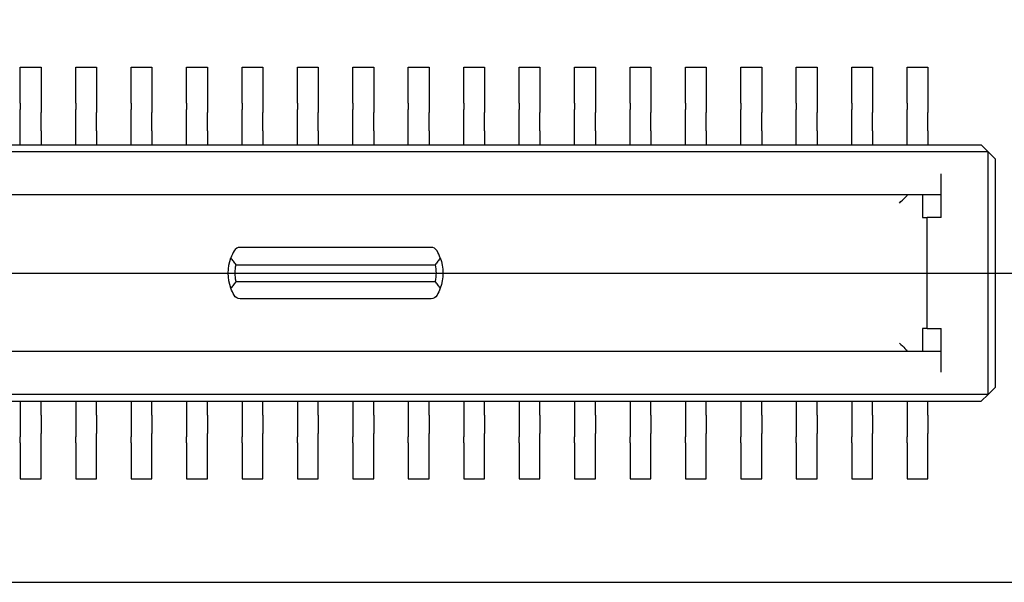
# Model space of a CAD drawing. Header units: millimetres. Extents: x 4 to 585, y 130 to 416.
# Tile 37 of 100: x 356.61 to 363.72, y 148.69 to 152.75. Entities that reach past the tile are written whole.
import ezdxf

# ---------------------------------------------------------------- set-up
doc = ezdxf.new("R2010")
doc.units = ezdxf.units.MM
doc.header["$LTSCALE"] = 0.75
doc.linetypes.add('CENTER2', pattern=[28.575, 19.05, -3.175, 3.175, -3.175])
for name, color, linetype, lineweight in [('Center Lines', 7, 'CENTER2', 13), ('Dimensions', 7, 'Continuous', 13), ('Visible', 7, 'Continuous', 25)]:
    doc.layers.add(name, color=color, linetype=linetype, lineweight=lineweight)
doc.styles.get("Standard").update_dxf_attribs({"font": 'cour.ttf'})
doc.dimstyles.new('ISO-25', dxfattribs={"dimtxt": 2.5, "dimasz": 2.5, "dimexe": 1.5, "dimexo": 1.5, "dimgap": 1, "dimtad": 1, "dimdec": 1, "dimdsep": 46, "dimtxsty": 'Standard', "dimcen": 0, "dimclrd": 256, "dimclre": 256, "dimclrt": 256, "dimazin": 2, "dimtp": 0.1, "dimtm": 0.1, "dimtfac": 0.72, "dimtdec": 1, "dimtmove": 0, "dimatfit": 3, "dimfxl": 1, "dimarcsym": 0})

# ---------------------------------------------------------------- blocks, each defined once
blk = doc.blocks.new('*U26')
at = {"layer": 'Center Lines', "color": 0, "ltscale": 0.75, "transparency": 16777216}
blk.add_line((8.928768, 0), (-8.928768, 0), dxfattribs=at)
blk = doc.blocks.new('*D65')
at = {"layer": 'Defpoints', "color": 0, "transparency": 16777216}
for p in [(354.890398, 150.917599), (374.653969, 150.917599)]:
    blk.add_point(p, dxfattribs=at)
at = {"layer": 'Dimensions', "lineweight": -2, "transparency": 16777216}
blk.add_line((356.390398, 150.917599), (382.641149, 150.917599), dxfattribs=at)
at = {"layer": 'Dimensions', "transparency": 16777216, "insert": (379.147559, 153.322513), "char_height": 2.5, "attachment_point": 5}
blk.add_mtext('2.2', dxfattribs=at)
blk = doc.blocks.new('*D66')
at = {"layer": 'Defpoints', "color": 0, "transparency": 16777216}
for p in [(365.906998, 168.828999), (374.653969, 168.828999)]:
    blk.add_point(p, dxfattribs=at)
at = {"layer": 'Dimensions', "lineweight": -2, "transparency": 16777216}
blk.add_line((367.406998, 168.828999), (385.303542, 168.828999), dxfattribs=at)
at = {"layer": 'Dimensions', "transparency": 16777216, "insert": (380.478756, 171.233913), "char_height": 2.5, "attachment_point": 5}
blk.add_mtext('20.1', dxfattribs=at)
blk = doc.blocks.new('*D67')
at = {"layer": 'Defpoints', "color": 0, "transparency": 16777216}
for p in [(365.906998, 184.577273), (365.906998, 168.828999)]:
    blk.add_point(p, dxfattribs=at)
at = {"layer": 'Dimensions', "lineweight": -2, "transparency": 16777216}
blk.add_line((365.906998, 170.328999), (365.906998, 195.096504), dxfattribs=at)
at = {"layer": 'Dimensions', "transparency": 16777216, "insert": (363.502084, 190.336888), "char_height": 2.5, "attachment_point": 5, "rotation": 90}
blk.add_mtext('46.7', dxfattribs=at)
blk = doc.blocks.new('*D69')
at = {"layer": 'Defpoints', "color": 0, "transparency": 16777216}
for p in [(352.154398, 178.958599), (374.653969, 178.958599)]:
    blk.add_point(p, dxfattribs=at)
at = {"layer": 'Dimensions', "lineweight": -2, "transparency": 16777216}
blk.add_line((353.654398, 178.958599), (385.305679, 178.958599), dxfattribs=at)
at = {"layer": 'Dimensions', "transparency": 16777216, "insert": (380.479824, 181.363513), "char_height": 2.5, "attachment_point": 5}
blk.add_mtext('30.3', dxfattribs=at)

msp = doc.modelspace()

# ---------------------------------------------------------------- linework, layer by layer
at = {"layer": 'Visible'}
for p, q in [((356.6154, 152.4026, 1.6293), (356.7654, 152.4026, 1.6293)), ((356.6154, 152.1426, 1.6293), (356.6154, 152.4026, 1.6293)), ((356.7654, 152.4026, 1.6293), (356.7654, 152.1426, 1.6293)), ((357.0154, 152.4026, 1.6293), (357.1654, 152.4026, 1.6293)), ((357.0154, 152.1426, 1.6293), (357.0154, 152.4026, 1.6293)), ((357.1654, 152.4026, 1.6293), (357.1654, 152.1426, 1.6293)), ((357.4154, 152.1426, 1.6293), (357.4154, 152.4026, 1.6293)), ((357.4154, 152.4026, 1.6293), (357.5654, 152.4026, 1.6293)), ((357.5654, 152.4026, 1.6293), (357.5654, 152.1426, 1.6293)), ((357.8154, 152.1426, 1.6293), (357.8154, 152.4026, 1.6293)), ((357.8154, 152.4026, 1.6293), (357.9654, 152.4026, 1.6293)), ((357.9654, 152.4026, 1.6293), (357.9654, 152.1426, 1.6293)), ((358.2154, 152.4026, 1.6293), (358.3654, 152.4026, 1.6293)), ((358.2154, 152.1426, 1.6293), (358.2154, 152.4026, 1.6293)), ((358.3654, 152.4026, 1.6293), (358.3654, 152.1426, 1.6293)), ((358.6154, 152.1426, 1.6293), (358.6154, 152.4026, 1.6293)), ((358.6154, 152.4026, 1.6293), (358.7654, 152.4026, 1.6293)), ((358.7654, 152.4026, 1.6293), (358.7654, 152.1426, 1.6293)), ((359.0154, 152.1426, 1.6293), (359.0154, 152.4026, 1.6293)), ((359.0154, 152.4026, 1.6293), (359.1654, 152.4026, 1.6293)), ((359.1654, 152.4026, 1.6293), (359.1654, 152.1426, 1.6293)), ((359.4154, 152.1426, 1.6293), (359.4154, 152.4026, 1.6293)), ((359.4154, 152.4026, 1.6293), (359.5654, 152.4026, 1.6293)), ((359.5654, 152.4026, 1.6293), (359.5654, 152.1426, 1.6293)), ((359.8154, 152.4026, 1.6293), (359.9654, 152.4026, 1.6293)), ((359.8154, 152.1426, 1.6293), (359.8154, 152.4026, 1.6293)), ((359.9654, 152.4026, 1.6293), (359.9654, 152.1426, 1.6293)), ((360.2154, 152.1426, 1.6293), (360.2154, 152.4026, 1.6293)), ((360.2154, 152.4026, 1.6293), (360.3654, 152.4026, 1.6293)), ((360.3654, 152.4026, 1.6293), (360.3654, 152.1426, 1.6293)), ((360.6154, 152.1426, 1.6293), (360.6154, 152.4026, 1.6293)), ((360.6154, 152.4026, 1.6293), (360.7654, 152.4026, 1.6293)), ((360.7654, 152.4026, 1.6293), (360.7654, 152.1426, 1.6293)), ((361.0154, 152.1426, 1.6293), (361.0154, 152.4026, 1.6293)), ((361.0154, 152.4026, 1.6293), (361.1654, 152.4026, 1.6293)), ((361.1654, 152.4026, 1.6293), (361.1654, 152.1426, 1.6293)), ((361.4154, 152.4026, 1.6293), (361.5654, 152.4026, 1.6293)), ((361.4154, 152.1426, 1.6293), (361.4154, 152.4026, 1.6293)), ((361.5654, 152.4026, 1.6293), (361.5654, 152.1426, 1.6293)), ((361.8154, 152.1426, 1.6293), (361.8154, 152.4026, 1.6293)), ((361.8154, 152.4026, 1.6293), (361.9654, 152.4026, 1.6293)), ((361.9654, 152.4026, 1.6293), (361.9654, 152.1426, 1.6293)), ((362.2154, 152.4026, 1.6293), (362.3654, 152.4026, 1.6293)), ((362.2154, 152.1426, 1.6293), (362.2154, 152.4026, 1.6293)), ((362.3654, 152.4026, 1.6293), (362.3654, 152.1426, 1.6293)), ((362.6154, 152.4026, 1.6293), (362.7654, 152.4026, 1.6293)), ((362.6154, 152.1426, 1.6293), (362.6154, 152.4026, 1.6293)), ((362.7654, 152.4026, 1.6293), (362.7654, 152.1426, 1.6293)), ((363.0154, 152.4026, 1.6293), (363.1654, 152.4026, 1.6293)), ((363.0154, 152.1426, 1.6293), (363.0154, 152.4026, 1.6293)), ((363.1654, 152.4026, 1.6293), (363.1654, 152.1426, 1.6293)), ((356.6154, 152.075, 1.6999), (356.6154, 152.0985, 1.6558)), ((356.7654, 152.0985, 1.6558), (356.7654, 152.075, 1.6999)), ((357.0154, 152.075, 1.6999), (357.0154, 152.0985, 1.6558)), ((357.1654, 152.0985, 1.6558), (357.1654, 152.075, 1.6999)), ((357.4154, 152.075, 1.6999), (357.4154, 152.0985, 1.6558)), ((357.5654, 152.0985, 1.6558), (357.5654, 152.075, 1.6999)), ((357.8154, 152.075, 1.6999), (357.8154, 152.0985, 1.6558)), ((357.9654, 152.0985, 1.6558), (357.9654, 152.075, 1.6999)), ((358.2154, 152.075, 1.6999), (358.2154, 152.0985, 1.6558)), ((358.3654, 152.0985, 1.6558), (358.3654, 152.075, 1.6999)), ((358.6154, 152.075, 1.6999), (358.6154, 152.0985, 1.6558)), ((358.7654, 152.0985, 1.6558), (358.7654, 152.075, 1.6999)), ((359.0154, 152.075, 1.6999), (359.0154, 152.0985, 1.6558)), ((359.1654, 152.0985, 1.6558), (359.1654, 152.075, 1.6999)), ((359.4154, 152.075, 1.6999), (359.4154, 152.0985, 1.6558)), ((359.5654, 152.0985, 1.6558), (359.5654, 152.075, 1.6999)), ((359.8154, 152.075, 1.6999), (359.8154, 152.0985, 1.6558)), ((359.9654, 152.0985, 1.6558), (359.9654, 152.075, 1.6999)), ((360.2154, 152.075, 1.6999), (360.2154, 152.0985, 1.6558)), ((360.3654, 152.0985, 1.6558), (360.3654, 152.075, 1.6999)), ((360.6154, 152.075, 1.6999), (360.6154, 152.0985, 1.6558)), ((360.7654, 152.0985, 1.6558), (360.7654, 152.075, 1.6999)), ((361.0154, 152.075, 1.6999), (361.0154, 152.0985, 1.6558)), ((361.1654, 152.0985, 1.6558), (361.1654, 152.075, 1.6999)), ((361.4154, 152.075, 1.6999), (361.4154, 152.0985, 1.6558)), ((361.5654, 152.0985, 1.6558), (361.5654, 152.075, 1.6999)), ((361.8154, 152.075, 1.6999), (361.8154, 152.0985, 1.6558)), ((361.9654, 152.0985, 1.6558), (361.9654, 152.075, 1.6999)), ((362.2154, 152.075, 1.6999), (362.2154, 152.0985, 1.6558)), ((362.3654, 152.0985, 1.6558), (362.3654, 152.075, 1.6999)), ((362.6154, 152.075, 1.6999), (362.6154, 152.0985, 1.6558)), ((362.7654, 152.0985, 1.6558), (362.7654, 152.075, 1.6999)), ((363.0154, 152.075, 1.6999), (363.0154, 152.0985, 1.6558)), ((363.1654, 152.0985, 1.6558), (363.1654, 152.075, 1.6999)), ((356.6154, 151.8426, 1.7793), (356.6154, 151.9426, 1.7793)), ((356.7654, 151.9426, 1.7793), (356.7654, 151.8426, 1.7793)), ((357.0154, 151.8426, 1.7793), (357.0154, 151.9426, 1.7793)), ((357.1654, 151.9426, 1.7793), (357.1654, 151.8426, 1.7793)), ((357.4154, 151.8426, 1.7793), (357.4154, 151.9426, 1.7793)), ((357.5654, 151.9426, 1.7793), (357.5654, 151.8426, 1.7793)), ((357.8154, 151.8426, 1.7793), (357.8154, 151.9426, 1.7793)), ((357.9654, 151.9426, 1.7793), (357.9654, 151.8426, 1.7793)), ((358.2154, 151.8426, 1.7793), (358.2154, 151.9426, 1.7793)), ((358.3654, 151.9426, 1.7793), (358.3654, 151.8426, 1.7793)), ((358.6154, 151.8426, 1.7793), (358.6154, 151.9426, 1.7793)), ((358.7654, 151.9426, 1.7793), (358.7654, 151.8426, 1.7793)), ((359.0154, 151.8426, 1.7793), (359.0154, 151.9426, 1.7793)), ((359.1654, 151.9426, 1.7793), (359.1654, 151.8426, 1.7793)), ((359.4154, 151.8426, 1.7793), (359.4154, 151.9426, 1.7793)), ((359.5654, 151.9426, 1.7793), (359.5654, 151.8426, 1.7793)), ((359.8154, 151.8426, 1.7793), (359.8154, 151.9426, 1.7793)), ((359.9654, 151.9426, 1.7793), (359.9654, 151.8426, 1.7793)), ((360.2154, 151.8426, 1.7793), (360.2154, 151.9426, 1.7793)), ((360.3654, 151.9426, 1.7793), (360.3654, 151.8426, 1.7793)), ((360.6154, 151.8426, 1.7793), (360.6154, 151.9426, 1.7793)), ((360.7654, 151.9426, 1.7793), (360.7654, 151.8426, 1.7793)), ((361.0154, 151.8426, 1.7793), (361.0154, 151.9426, 1.7793)), ((361.1654, 151.9426, 1.7793), (361.1654, 151.8426, 1.7793)), ((361.4154, 151.8426, 1.7793), (361.4154, 151.9426, 1.7793)), ((361.5654, 151.9426, 1.7793), (361.5654, 151.8426, 1.7793)), ((361.8154, 151.8426, 1.7793), (361.8154, 151.9426, 1.7793)), ((361.9654, 151.9426, 1.7793), (361.9654, 151.8426, 1.7793)), ((362.2154, 151.8426, 1.7793), (362.2154, 151.9426, 1.7793)), ((362.3654, 151.9426, 1.7793), (362.3654, 151.8426, 1.7793)), ((362.6154, 151.8426, 1.7793), (362.6154, 151.9426, 1.7793)), ((362.7654, 151.9426, 1.7793), (362.7654, 151.8426, 1.7793)), ((363.0154, 151.8426, 1.7793), (363.0154, 151.9426, 1.7793)), ((363.1654, 151.9426, 1.7793), (363.1654, 151.8426, 1.7793)), ((363.6004, 151.7926, 2.6693), (346.1804, 151.7926, 2.6693)), ((346.2304, 151.8426, 2.6193), (363.5504, 151.8426, 2.6193)), ((363.6004, 151.7926, 2.6693), (363.5504, 151.8426, 2.6193)), ((363.6504, 151.7426, 2.6193), (363.6004, 151.7926, 2.6693)), ((363.6004, 150.0426, 2.6693), (363.6004, 151.7926, 2.6693)), ((363.6504, 151.7426, 2.6193), (363.6504, 150.0926, 2.6193)), ((363.2604, 151.3176, 2.6693), (363.2604, 151.6326, 2.6693)), ((363.2604, 151.4826, 2.5193), (346.5204, 151.4826, 2.5193)), ((363.1255, 151.4826, 2.4693), (363.1255, 151.3176, 2.4693)), ((363.1255, 151.3176, 2.4693), (363.1604, 151.3176, 2.6693)), ((363.1604, 150.5176, 2.6693), (363.1604, 151.3176, 2.6693)), ((363.2604, 151.3176, 2.6693), (363.1604, 151.3176, 2.6693)), ((359.5792, 151.1026, 1.9343), (358.2016, 151.1026, 1.9343)), ((358.1721, 150.9776, 2.0593), (359.6086, 150.9776, 2.0593)), ((358.1721, 150.8576, 2.0593), (359.6086, 150.8576, 2.0593)), ((359.5792, 150.7326, 1.9343), (358.2016, 150.7326, 1.9343)), ((363.1604, 150.5176, 2.6693), (363.1255, 150.5176, 2.4693)), ((363.1255, 150.5176, 2.4693), (363.1255, 150.3526, 2.4693)), ((363.1604, 150.5176, 2.6693), (363.2604, 150.5176, 2.6693)), ((363.2604, 150.2026, 2.6693), (363.2604, 150.5176, 2.6693)), ((363.2604, 150.3526, 2.5193), (346.5204, 150.3526, 2.5193)), ((363.6504, 150.0926, 2.6193), (363.6004, 150.0426, 2.6693)), ((363.6004, 150.0426, 2.6693), (346.1804, 150.0426, 2.6693)), ((363.5504, 149.9926, 2.6193), (363.6004, 150.0426, 2.6693)), ((346.2304, 149.9926, 2.6193), (363.5504, 149.9926, 2.6193)), ((356.6154, 149.9926, 1.7793), (356.6154, 149.8926, 1.7793)), ((356.7654, 149.8926, 1.7793), (356.7654, 149.9926, 1.7793)), ((357.0154, 149.9926, 1.7793), (357.0154, 149.8926, 1.7793)), ((357.1654, 149.8926, 1.7793), (357.1654, 149.9926, 1.7793)), ((357.4154, 149.9926, 1.7793), (357.4154, 149.8926, 1.7793)), ((357.5654, 149.8926, 1.7793), (357.5654, 149.9926, 1.7793)), ((357.8154, 149.9926, 1.7793), (357.8154, 149.8926, 1.7793)), ((357.9654, 149.8926, 1.7793), (357.9654, 149.9926, 1.7793)), ((358.2154, 149.9926, 1.7793), (358.2154, 149.8926, 1.7793)), ((358.3654, 149.8926, 1.7793), (358.3654, 149.9926, 1.7793)), ((358.6154, 149.9926, 1.7793), (358.6154, 149.8926, 1.7793)), ((358.7654, 149.8926, 1.7793), (358.7654, 149.9926, 1.7793)), ((359.0154, 149.9926, 1.7793), (359.0154, 149.8926, 1.7793)), ((359.1654, 149.8926, 1.7793), (359.1654, 149.9926, 1.7793)), ((359.4154, 149.9926, 1.7793), (359.4154, 149.8926, 1.7793)), ((359.5654, 149.8926, 1.7793), (359.5654, 149.9926, 1.7793)), ((359.8154, 149.9926, 1.7793), (359.8154, 149.8926, 1.7793)), ((359.9654, 149.8926, 1.7793), (359.9654, 149.9926, 1.7793)), ((360.2154, 149.9926, 1.7793), (360.2154, 149.8926, 1.7793)), ((360.3654, 149.8926, 1.7793), (360.3654, 149.9926, 1.7793)), ((360.6154, 149.9926, 1.7793), (360.6154, 149.8926, 1.7793)), ((360.7654, 149.8926, 1.7793), (360.7654, 149.9926, 1.7793)), ((361.0154, 149.9926, 1.7793), (361.0154, 149.8926, 1.7793)), ((361.1654, 149.8926, 1.7793), (361.1654, 149.9926, 1.7793)), ((361.4154, 149.9926, 1.7793), (361.4154, 149.8926, 1.7793)), ((361.5654, 149.8926, 1.7793), (361.5654, 149.9926, 1.7793)), ((361.8154, 149.9926, 1.7793), (361.8154, 149.8926, 1.7793)), ((361.9654, 149.8926, 1.7793), (361.9654, 149.9926, 1.7793)), ((362.2154, 149.9926, 1.7793), (362.2154, 149.8926, 1.7793)), ((362.3654, 149.8926, 1.7793), (362.3654, 149.9926, 1.7793)), ((362.6154, 149.9926, 1.7793), (362.6154, 149.8926, 1.7793)), ((362.7654, 149.8926, 1.7793), (362.7654, 149.9926, 1.7793)), ((363.0154, 149.9926, 1.7793), (363.0154, 149.8926, 1.7793)), ((363.1654, 149.8926, 1.7793), (363.1654, 149.9926, 1.7793)), ((356.6154, 149.7602, 1.6999), (356.6154, 149.7367, 1.6558)), ((356.7654, 149.7367, 1.6558), (356.7654, 149.7602, 1.6999)), ((357.0154, 149.7602, 1.6999), (357.0154, 149.7367, 1.6558)), ((357.1654, 149.7367, 1.6558), (357.1654, 149.7602, 1.6999)), ((357.4154, 149.7602, 1.6999), (357.4154, 149.7367, 1.6558)), ((357.5654, 149.7367, 1.6558), (357.5654, 149.7602, 1.6999)), ((357.8154, 149.7602, 1.6999), (357.8154, 149.7367, 1.6558)), ((357.9654, 149.7367, 1.6558), (357.9654, 149.7602, 1.6999)), ((358.2154, 149.7602, 1.6999), (358.2154, 149.7367, 1.6558)), ((358.3654, 149.7367, 1.6558), (358.3654, 149.7602, 1.6999)), ((358.6154, 149.7602, 1.6999), (358.6154, 149.7367, 1.6558)), ((358.7654, 149.7367, 1.6558), (358.7654, 149.7602, 1.6999)), ((359.0154, 149.7602, 1.6999), (359.0154, 149.7367, 1.6558)), ((359.1654, 149.7367, 1.6558), (359.1654, 149.7602, 1.6999)), ((359.4154, 149.7602, 1.6999), (359.4154, 149.7367, 1.6558)), ((359.5654, 149.7367, 1.6558), (359.5654, 149.7602, 1.6999)), ((359.8154, 149.7602, 1.6999), (359.8154, 149.7367, 1.6558)), ((359.9654, 149.7367, 1.6558), (359.9654, 149.7602, 1.6999)), ((360.2154, 149.7602, 1.6999), (360.2154, 149.7367, 1.6558)), ((360.3654, 149.7367, 1.6558), (360.3654, 149.7602, 1.6999)), ((360.6154, 149.7602, 1.6999), (360.6154, 149.7367, 1.6558)), ((360.7654, 149.7367, 1.6558), (360.7654, 149.7602, 1.6999)), ((361.0154, 149.7602, 1.6999), (361.0154, 149.7367, 1.6558)), ((361.1654, 149.7367, 1.6558), (361.1654, 149.7602, 1.6999)), ((361.4154, 149.7602, 1.6999), (361.4154, 149.7367, 1.6558)), ((361.5654, 149.7367, 1.6558), (361.5654, 149.7602, 1.6999)), ((361.8154, 149.7602, 1.6999), (361.8154, 149.7367, 1.6558)), ((361.9654, 149.7367, 1.6558), (361.9654, 149.7602, 1.6999)), ((362.2154, 149.7602, 1.6999), (362.2154, 149.7367, 1.6558)), ((362.3654, 149.7367, 1.6558), (362.3654, 149.7602, 1.6999)), ((362.6154, 149.7602, 1.6999), (362.6154, 149.7367, 1.6558)), ((362.7654, 149.7367, 1.6558), (362.7654, 149.7602, 1.6999)), ((363.0154, 149.7602, 1.6999), (363.0154, 149.7367, 1.6558)), ((363.1654, 149.7367, 1.6558), (363.1654, 149.7602, 1.6999)), ((356.6154, 149.6926, 1.6293), (356.6154, 149.4326, 1.6293)), ((356.7654, 149.4326, 1.6293), (356.7654, 149.6926, 1.6293)), ((357.0154, 149.6926, 1.6293), (357.0154, 149.4326, 1.6293)), ((357.1654, 149.4326, 1.6293), (357.1654, 149.6926, 1.6293)), ((357.4154, 149.6926, 1.6293), (357.4154, 149.4326, 1.6293)), ((357.5654, 149.4326, 1.6293), (357.5654, 149.6926, 1.6293)), ((357.8154, 149.6926, 1.6293), (357.8154, 149.4326, 1.6293)), ((357.9654, 149.4326, 1.6293), (357.9654, 149.6926, 1.6293)), ((358.2154, 149.6926, 1.6293), (358.2154, 149.4326, 1.6293)), ((358.3654, 149.4326, 1.6293), (358.3654, 149.6926, 1.6293)), ((358.6154, 149.6926, 1.6293), (358.6154, 149.4326, 1.6293)), ((358.7654, 149.4326, 1.6293), (358.7654, 149.6926, 1.6293)), ((359.0154, 149.6926, 1.6293), (359.0154, 149.4326, 1.6293)), ((359.1654, 149.4326, 1.6293), (359.1654, 149.6926, 1.6293)), ((359.4154, 149.6926, 1.6293), (359.4154, 149.4326, 1.6293)), ((359.5654, 149.4326, 1.6293), (359.5654, 149.6926, 1.6293)), ((359.8154, 149.6926, 1.6293), (359.8154, 149.4326, 1.6293)), ((359.9654, 149.4326, 1.6293), (359.9654, 149.6926, 1.6293)), ((360.2154, 149.6926, 1.6293), (360.2154, 149.4326, 1.6293)), ((360.3654, 149.4326, 1.6293), (360.3654, 149.6926, 1.6293)), ((360.6154, 149.6926, 1.6293), (360.6154, 149.4326, 1.6293)), ((360.7654, 149.4326, 1.6293), (360.7654, 149.6926, 1.6293)), ((361.0154, 149.6926, 1.6293), (361.0154, 149.4326, 1.6293)), ((361.1654, 149.4326, 1.6293), (361.1654, 149.6926, 1.6293)), ((361.4154, 149.6926, 1.6293), (361.4154, 149.4326, 1.6293)), ((361.5654, 149.4326, 1.6293), (361.5654, 149.6926, 1.6293)), ((361.8154, 149.6926, 1.6293), (361.8154, 149.4326, 1.6293)), ((361.9654, 149.4326, 1.6293), (361.9654, 149.6926, 1.6293)), ((362.2154, 149.6926, 1.6293), (362.2154, 149.4326, 1.6293)), ((362.3654, 149.4326, 1.6293), (362.3654, 149.6926, 1.6293)), ((362.6154, 149.6926, 1.6293), (362.6154, 149.4326, 1.6293)), ((362.7654, 149.4326, 1.6293), (362.7654, 149.6926, 1.6293)), ((363.0154, 149.6926, 1.6293), (363.0154, 149.4326, 1.6293)), ((363.1654, 149.4326, 1.6293), (363.1654, 149.6926, 1.6293)), ((356.6154, 149.4326, 1.6293), (356.7654, 149.4326, 1.6293)), ((357.0154, 149.4326, 1.6293), (357.1654, 149.4326, 1.6293)), ((357.4154, 149.4326, 1.6293), (357.5654, 149.4326, 1.6293)), ((357.8154, 149.4326, 1.6293), (357.9654, 149.4326, 1.6293)), ((358.2154, 149.4326, 1.6293), (358.3654, 149.4326, 1.6293)), ((358.6154, 149.4326, 1.6293), (358.7654, 149.4326, 1.6293)), ((359.0154, 149.4326, 1.6293), (359.1654, 149.4326, 1.6293)), ((359.4154, 149.4326, 1.6293), (359.5654, 149.4326, 1.6293)), ((359.8154, 149.4326, 1.6293), (359.9654, 149.4326, 1.6293)), ((360.2154, 149.4326, 1.6293), (360.3654, 149.4326, 1.6293)), ((360.6154, 149.4326, 1.6293), (360.7654, 149.4326, 1.6293)), ((361.0154, 149.4326, 1.6293), (361.1654, 149.4326, 1.6293)), ((361.4154, 149.4326, 1.6293), (361.5654, 149.4326, 1.6293)), ((361.8154, 149.4326, 1.6293), (361.9654, 149.4326, 1.6293)), ((362.2154, 149.4326, 1.6293), (362.3654, 149.4326, 1.6293)), ((362.6154, 149.4326, 1.6293), (362.7654, 149.4326, 1.6293)), ((363.0154, 149.4326, 1.6293), (363.1654, 149.4326, 1.6293)), ((319.1964, 148.6866, 1.5293), (368.1964, 148.6866, 1.5293))]:
    msp.add_line(p, q, dxfattribs=at)
at = {"layer": 'Visible', "extrusion": (-1, 0, 0)}
for centre, radius, start, end in [((-152.1426, 1.6793, -356.6154), 0.05, 270, 331.92751), ((-152.1426, 1.6793, -356.7654), 0.05, 270, 331.92751), ((-152.1426, 1.6793, -357.0154), 0.05, 270, 331.92751), ((-152.1426, 1.6793, -357.1654), 0.05, 270, 331.92751), ((-152.1426, 1.6793, -357.4154), 0.05, 270, 331.92751), ((-152.1426, 1.6793, -357.5654), 0.05, 270, 331.92751), ((-152.1426, 1.6793, -357.8154), 0.05, 270, 331.92751), ((-152.1426, 1.6793, -357.9654), 0.05, 270, 331.92751), ((-152.1426, 1.6793, -358.2154), 0.05, 270, 331.92751), ((-152.1426, 1.6793, -358.3654), 0.05, 270, 331.92751), ((-152.1426, 1.6793, -358.6154), 0.05, 270, 331.92751), ((-152.1426, 1.6793, -358.7654), 0.05, 270, 331.92751), ((-152.1426, 1.6793, -359.0154), 0.05, 270, 331.92751), ((-152.1426, 1.6793, -359.1654), 0.05, 270, 331.92751), ((-152.1426, 1.6793, -359.4154), 0.05, 270, 331.92751), ((-152.1426, 1.6793, -359.5654), 0.05, 270, 331.92751), ((-152.1426, 1.6793, -359.8154), 0.05, 270, 331.92751), ((-152.1426, 1.6793, -359.9654), 0.05, 270, 331.92751), ((-152.1426, 1.6793, -360.2154), 0.05, 270, 331.92751), ((-152.1426, 1.6793, -360.3654), 0.05, 270, 331.92751), ((-152.1426, 1.6793, -360.6154), 0.05, 270, 331.92751), ((-152.1426, 1.6793, -360.7654), 0.05, 270, 331.92751), ((-152.1426, 1.6793, -361.0154), 0.05, 270, 331.92751), ((-152.1426, 1.6793, -361.1654), 0.05, 270, 331.92751), ((-152.1426, 1.6793, -361.4154), 0.05, 270, 331.92751), ((-152.1426, 1.6793, -361.5654), 0.05, 270, 331.92751), ((-152.1426, 1.6793, -361.8154), 0.05, 270, 331.92751), ((-152.1426, 1.6793, -361.9654), 0.05, 270, 331.92751), ((-152.1426, 1.6793, -362.2154), 0.05, 270, 331.92751), ((-152.1426, 1.6793, -362.3654), 0.05, 270, 331.92751), ((-152.1426, 1.6793, -362.6154), 0.05, 270, 331.92751), ((-152.1426, 1.6793, -362.7654), 0.05, 270, 331.92751), ((-152.1426, 1.6793, -363.0154), 0.05, 270, 331.92751), ((-152.1426, 1.6793, -363.1654), 0.05, 270, 331.92751), ((-151.9426, 1.6293, -356.6154), 0.15, 90, 151.92751), ((-151.9426, 1.6293, -356.7654), 0.15, 90, 151.92751), ((-151.9426, 1.6293, -357.0154), 0.15, 90, 151.92751), ((-151.9426, 1.6293, -357.1654), 0.15, 90, 151.92751), ((-151.9426, 1.6293, -357.4154), 0.15, 90, 151.92751), ((-151.9426, 1.6293, -357.5654), 0.15, 90, 151.92751), ((-151.9426, 1.6293, -357.8154), 0.15, 90, 151.92751), ((-151.9426, 1.6293, -357.9654), 0.15, 90, 151.92751), ((-151.9426, 1.6293, -358.2154), 0.15, 90, 151.92751), ((-151.9426, 1.6293, -358.3654), 0.15, 90, 151.92751), ((-151.9426, 1.6293, -358.6154), 0.15, 90, 151.92751), ((-151.9426, 1.6293, -358.7654), 0.15, 90, 151.92751), ((-151.9426, 1.6293, -359.0154), 0.15, 90, 151.92751), ((-151.9426, 1.6293, -359.1654), 0.15, 90, 151.92751), ((-151.9426, 1.6293, -359.4154), 0.15, 90, 151.92751), ((-151.9426, 1.6293, -359.5654), 0.15, 90, 151.92751), ((-151.9426, 1.6293, -359.8154), 0.15, 90, 151.92751), ((-151.9426, 1.6293, -359.9654), 0.15, 90, 151.92751), ((-151.9426, 1.6293, -360.2154), 0.15, 90, 151.92751), ((-151.9426, 1.6293, -360.3654), 0.15, 90, 151.92751), ((-151.9426, 1.6293, -360.6154), 0.15, 90, 151.92751), ((-151.9426, 1.6293, -360.7654), 0.15, 90, 151.92751), ((-151.9426, 1.6293, -361.0154), 0.15, 90, 151.92751), ((-151.9426, 1.6293, -361.1654), 0.15, 90, 151.92751), ((-151.9426, 1.6293, -361.4154), 0.15, 90, 151.92751), ((-151.9426, 1.6293, -361.5654), 0.15, 90, 151.92751), ((-151.9426, 1.6293, -361.8154), 0.15, 90, 151.92751), ((-151.9426, 1.6293, -361.9654), 0.15, 90, 151.92751), ((-151.9426, 1.6293, -362.2154), 0.15, 90, 151.92751), ((-151.9426, 1.6293, -362.3654), 0.15, 90, 151.92751), ((-151.9426, 1.6293, -362.6154), 0.15, 90, 151.92751), ((-151.9426, 1.6293, -362.7654), 0.15, 90, 151.92751), ((-151.9426, 1.6293, -363.0154), 0.15, 90, 151.92751), ((-151.9426, 1.6293, -363.1654), 0.15, 90, 151.92751)]:
    msp.add_arc(centre, radius, start, end, dxfattribs=at)
at = {"layer": 'Visible', "extrusion": (0, -3.8e-15, -1)}
for centre, start, end in [((-358.4354, 150.9176, -2.0093), 339.89449, 20.10551), ((-359.3454, 150.9176, -2.0093), 159.89449, 200.10551)]:
    msp.add_arc(centre, 0.32, start, end, dxfattribs=at)
at = {"layer": 'Visible', "extrusion": (-3e-16, -3.5e-15, -1)}
for centre, start, end in [((-358.4354, 150.9176, -2.0593), 347.16041, 12.83959), ((-359.3454, 150.9176, -2.0593), 167.16041, 192.83959)]:
    msp.add_arc(centre, 0.27, start, end, dxfattribs=at)
at = {"layer": 'Visible', "extrusion": (1, 0, 0)}
for centre, radius, start, end in [((149.8926, 1.6293, 356.6154), 0.15, 90, 151.92751), ((149.8926, 1.6293, 356.7654), 0.15, 90, 151.92751), ((149.8926, 1.6293, 357.0154), 0.15, 90, 151.92751), ((149.8926, 1.6293, 357.1654), 0.15, 90, 151.92751), ((149.8926, 1.6293, 357.4154), 0.15, 90, 151.92751), ((149.8926, 1.6293, 357.5654), 0.15, 90, 151.92751), ((149.8926, 1.6293, 357.8154), 0.15, 90, 151.92751), ((149.8926, 1.6293, 357.9654), 0.15, 90, 151.92751), ((149.8926, 1.6293, 358.2154), 0.15, 90, 151.92751), ((149.8926, 1.6293, 358.3654), 0.15, 90, 151.92751), ((149.8926, 1.6293, 358.6154), 0.15, 90, 151.92751), ((149.8926, 1.6293, 358.7654), 0.15, 90, 151.92751), ((149.8926, 1.6293, 359.0154), 0.15, 90, 151.92751), ((149.8926, 1.6293, 359.1654), 0.15, 90, 151.92751), ((149.8926, 1.6293, 359.4154), 0.15, 90, 151.92751), ((149.8926, 1.6293, 359.5654), 0.15, 90, 151.92751), ((149.8926, 1.6293, 359.8154), 0.15, 90, 151.92751), ((149.8926, 1.6293, 359.9654), 0.15, 90, 151.92751), ((149.8926, 1.6293, 360.2154), 0.15, 90, 151.92751), ((149.8926, 1.6293, 360.3654), 0.15, 90, 151.92751), ((149.8926, 1.6293, 360.6154), 0.15, 90, 151.92751), ((149.8926, 1.6293, 360.7654), 0.15, 90, 151.92751), ((149.8926, 1.6293, 361.0154), 0.15, 90, 151.92751), ((149.8926, 1.6293, 361.1654), 0.15, 90, 151.92751), ((149.8926, 1.6293, 361.4154), 0.15, 90, 151.92751), ((149.8926, 1.6293, 361.5654), 0.15, 90, 151.92751), ((149.8926, 1.6293, 361.8154), 0.15, 90, 151.92751), ((149.8926, 1.6293, 361.9654), 0.15, 90, 151.92751), ((149.8926, 1.6293, 362.2154), 0.15, 90, 151.92751), ((149.8926, 1.6293, 362.3654), 0.15, 90, 151.92751), ((149.8926, 1.6293, 362.6154), 0.15, 90, 151.92751), ((149.8926, 1.6293, 362.7654), 0.15, 90, 151.92751), ((149.8926, 1.6293, 363.0154), 0.15, 90, 151.92751), ((149.8926, 1.6293, 363.1654), 0.15, 90, 151.92751), ((149.6926, 1.6793, 356.6154), 0.05, 270, 331.92751), ((149.6926, 1.6793, 356.7654), 0.05, 270, 331.92751), ((149.6926, 1.6793, 357.0154), 0.05, 270, 331.92751), ((149.6926, 1.6793, 357.1654), 0.05, 270, 331.92751), ((149.6926, 1.6793, 357.4154), 0.05, 270, 331.92751), ((149.6926, 1.6793, 357.5654), 0.05, 270, 331.92751), ((149.6926, 1.6793, 357.8154), 0.05, 270, 331.92751), ((149.6926, 1.6793, 357.9654), 0.05, 270, 331.92751), ((149.6926, 1.6793, 358.2154), 0.05, 270, 331.92751), ((149.6926, 1.6793, 358.3654), 0.05, 270, 331.92751), ((149.6926, 1.6793, 358.6154), 0.05, 270, 331.92751), ((149.6926, 1.6793, 358.7654), 0.05, 270, 331.92751), ((149.6926, 1.6793, 359.0154), 0.05, 270, 331.92751), ((149.6926, 1.6793, 359.1654), 0.05, 270, 331.92751), ((149.6926, 1.6793, 359.4154), 0.05, 270, 331.92751), ((149.6926, 1.6793, 359.5654), 0.05, 270, 331.92751), ((149.6926, 1.6793, 359.8154), 0.05, 270, 331.92751), ((149.6926, 1.6793, 359.9654), 0.05, 270, 331.92751), ((149.6926, 1.6793, 360.2154), 0.05, 270, 331.92751), ((149.6926, 1.6793, 360.3654), 0.05, 270, 331.92751), ((149.6926, 1.6793, 360.6154), 0.05, 270, 331.92751), ((149.6926, 1.6793, 360.7654), 0.05, 270, 331.92751), ((149.6926, 1.6793, 361.0154), 0.05, 270, 331.92751), ((149.6926, 1.6793, 361.1654), 0.05, 270, 331.92751), ((149.6926, 1.6793, 361.4154), 0.05, 270, 331.92751), ((149.6926, 1.6793, 361.5654), 0.05, 270, 331.92751), ((149.6926, 1.6793, 361.8154), 0.05, 270, 331.92751), ((149.6926, 1.6793, 361.9654), 0.05, 270, 331.92751), ((149.6926, 1.6793, 362.2154), 0.05, 270, 331.92751), ((149.6926, 1.6793, 362.3654), 0.05, 270, 331.92751), ((149.6926, 1.6793, 362.6154), 0.05, 270, 331.92751), ((149.6926, 1.6793, 362.7654), 0.05, 270, 331.92751), ((149.6926, 1.6793, 363.0154), 0.05, 270, 331.92751), ((149.6926, 1.6793, 363.1654), 0.05, 270, 331.92751)]:
    msp.add_arc(centre, radius, start, end, dxfattribs=at)
at = {"layer": 'Visible', "extrusion": (0.707107, -0.707107, 2.7e-15)}
msp.add_ellipse((362.96, 151.4226, 1.8693), major_axis=(0.06, 0.06), ratio=0.707107, start_param=4.712389, end_param=6.110504, dxfattribs=at)
at = {"layer": 'Visible', "extrusion": (-0.985128, 5e-16, 0.171825)}
for centre, start_param, end_param in [((363.0209, 151.4226, 1.8693), 1.570796, 1.743478), ((363.0209, 150.4126, 1.8693), 4.539707, 4.712389)]:
    msp.add_ellipse(centre, major_axis=(0.0105, 0, 0.06), ratio=0.985128, start_param=start_param, end_param=end_param, dxfattribs=at)
at = {"layer": 'Visible', "extrusion": (-1e-16, 0.707107, 0.707107)}
for centre, major_axis, start_param, end_param in [((358.4354, 150.9176, 2.1193), (0, -0.32, 0.32), 4.18879, 4.361482), ((358.2016, 151.0526, 1.9843), (0, -0.05, 0.05), 3.141593, 4.18879), ((359.5792, 151.0526, 1.9843), (0, -0.05, 0.05), 2.094395, 3.141593), ((359.3454, 150.9176, 2.1193), (0, -0.32, 0.32), 1.921704, 2.094395)]:
    msp.add_ellipse(centre, major_axis=major_axis, ratio=0.707107, start_param=start_param, end_param=end_param, dxfattribs=at)
at = {"layer": 'Visible', "extrusion": (0, 0.707107, -0.707107)}
for centre, major_axis, start_param, end_param in [((358.4354, 150.9176, 2.1193), (0, 0.32, 0.32), 4.18879, 4.361482), ((359.3454, 150.9176, 2.1193), (0, 0.32, 0.32), 1.921704, 2.094395), ((358.2016, 150.7826, 1.9843), (0, 0.05, 0.05), 3.141593, 4.18879), ((359.5792, 150.7826, 1.9843), (0, 0.05, 0.05), 2.094395, 3.141593)]:
    msp.add_ellipse(centre, major_axis=major_axis, ratio=0.707107, start_param=start_param, end_param=end_param, dxfattribs=at)
at = {"layer": 'Visible', "extrusion": (-0.707107, -0.707107, 2.7e-15)}
msp.add_ellipse((362.96, 150.4126, 1.8693), major_axis=(0.06, -0.06), ratio=0.707107, start_param=4.712389, end_param=6.110504, dxfattribs=at)
at = {"layer": 'Visible', "extrusion": (-1.0649e-09, -0.707107, -0.707107)}
msp.add_open_spline([(358.1721, 150.9776, 2.0593), (358.1689, 150.9817, 2.0552), (358.1657, 150.9858, 2.0511), (358.1625, 150.99, 2.0469), (358.1593, 150.9941, 2.0428), (358.1561, 150.9982, 2.0387), (358.153, 151.0024, 2.0345), (358.1499, 151.0066, 2.0303), (358.1469, 151.0108, 2.0261), (358.1439, 151.015, 2.0219), (358.1408, 151.0192, 2.0177), (358.1379, 151.0234, 2.0135), (358.1349, 151.0276, 2.0093)], degree=3, knots=[0, 0, 0, 0, 0.0199782, 0.0199782, 0.0199782, 0.03995938, 0.03995938, 0.03995938, 0.05994412, 0.05994412, 0.05994412, 0.07993244, 0.07993244, 0.07993244, 0.07993244], dxfattribs=at)
at = {"layer": 'Visible', "extrusion": (1.68118e-10, 0.707107, 0.707107)}
msp.add_open_spline([(359.6459, 151.0276, 2.0093), (359.6429, 151.0234, 2.0135), (359.64, 151.0192, 2.0177), (359.6369, 151.015, 2.0219), (359.6339, 151.0108, 2.0261), (359.6309, 151.0066, 2.0303), (359.6278, 151.0024, 2.0345), (359.6247, 150.9982, 2.0387), (359.6215, 150.9941, 2.0428), (359.6183, 150.99, 2.0469), (359.6151, 150.9858, 2.0511), (359.6119, 150.9817, 2.0552), (359.6086, 150.9776, 2.0593)], degree=3, knots=[0, 0, 0, 0, 0.01998832, 0.01998832, 0.01998832, 0.03997306, 0.03997306, 0.03997306, 0.05995424, 0.05995424, 0.05995424, 0.07993244, 0.07993244, 0.07993244, 0.07993244], dxfattribs=at)
at = {"layer": 'Visible', "extrusion": (2.39305e-10, -0.707107, 0.707107)}
msp.add_open_spline([(358.1721, 150.8576, 2.0593), (358.1689, 150.8535, 2.0552), (358.1657, 150.8494, 2.0511), (358.1625, 150.8452, 2.0469), (358.1593, 150.8411, 2.0428), (358.1561, 150.837, 2.0387), (358.153, 150.8328, 2.0345), (358.1499, 150.8286, 2.0303), (358.1469, 150.8244, 2.0261), (358.1439, 150.8202, 2.0219), (358.1408, 150.816, 2.0177), (358.1379, 150.8118, 2.0135), (358.1349, 150.8076, 2.0093)], degree=3, knots=[0, 0, 0, 0, 0.0199782, 0.0199782, 0.0199782, 0.03995938, 0.03995938, 0.03995938, 0.05994412, 0.05994412, 0.05994412, 0.07993244, 0.07993244, 0.07993244, 0.07993244], dxfattribs=at)
at = {"layer": 'Visible', "extrusion": (2.41212e-10, 0.707107, -0.707107)}
msp.add_open_spline([(359.6459, 150.8076, 2.0093), (359.6429, 150.8118, 2.0135), (359.64, 150.816, 2.0177), (359.6369, 150.8202, 2.0219), (359.6339, 150.8244, 2.0261), (359.6309, 150.8286, 2.0303), (359.6278, 150.8328, 2.0345), (359.6247, 150.837, 2.0387), (359.6215, 150.8411, 2.0428), (359.6183, 150.8452, 2.0469), (359.6151, 150.8494, 2.0511), (359.6119, 150.8535, 2.0552), (359.6086, 150.8576, 2.0593)], degree=3, knots=[0, 0, 0, 0, 0.01998832, 0.01998832, 0.01998832, 0.03997306, 0.03997306, 0.03997306, 0.05995424, 0.05995424, 0.05995424, 0.07993244, 0.07993244, 0.07993244, 0.07993244], dxfattribs=at)

# ---------------------------------------------------------------- block references
at = {"layer": 'Center Lines', "ltscale": 0.75}
msp.add_blockref('*U26', (354.8904, 150.9176), dxfattribs=at)

# ---------------------------------------------------------------- dimensions: what is measured, and where the dimension line sits
at = {"layer": 'Dimensions'}
for feature_location, offset, dtype, picture, middle in [((365.907, 168.829), (0, 15.7483), 1, '*D67', (363.5021, 190.3369)), ((352.1544, 178.9586), (22.4996, 0), 0, '*D69', (380.4798, 181.3635)), ((365.907, 168.829), (8.747, 0), 0, '*D66', (380.4788, 171.2339)), ((354.8904, 150.9176), (19.7636, 0), 0, '*D65', (379.1476, 153.3225))]:
    dim = msp.add_ordinate_dim(feature_location=feature_location, offset=offset, dtype=dtype, origin=(319.1964, 148.6866), dimstyle='ISO-25', override={"dimlfac": 1}, dxfattribs=at)
    dim.commit()
    dim.dimension.update_dxf_attribs({"geometry": picture, "text_midpoint": middle})

doc.saveas('drawing.dxf')
